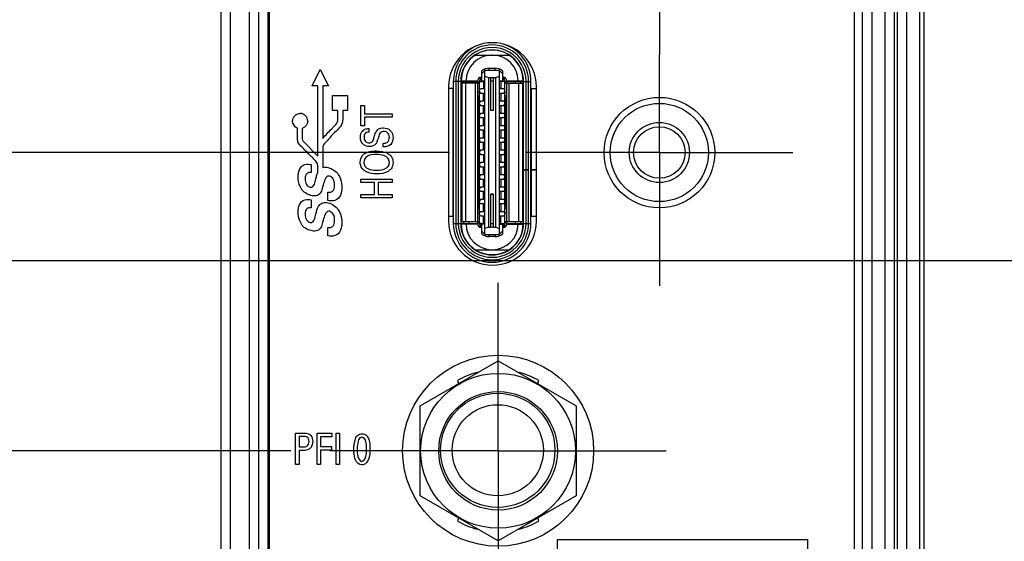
# Model space of a CAD drawing. Header units: inches. Extents: x 0 to 34, y 0 to 22.
# Tile 82 of 129: x 11.564 to 13.141, y 16.545 to 17.381. Entities that reach past the tile are written whole.
import ezdxf

# ---------------------------------------------------------------- set-up
doc = ezdxf.new("R2010")
doc.units = ezdxf.units.IN
doc.header["$LTSCALE"] = 1.87
doc.header["$MEASUREMENT"] = 0
doc.linetypes.add('CENTER', pattern=[0.6, 0.375, -0.075, 0.075, -0.075])
doc.layers.get('0').update_dxf_attribs({"linetype": 'CONTINUOUS'})
for name, color, linetype in [('02___PRT_ALL_AXES', 7, 'CONTINUOUS'), ('DEFAULT_1', 7, 'CENTER'), ('DIMENSIONS', 7, 'CONTINUOUS')]:
    doc.layers.add(name, color=color, linetype=linetype)
doc.styles.get("Standard").update_dxf_attribs({"font": 'txt', "width": 0.8})
doc.dimstyles.new('DIMSTYLE_3', dxfattribs={"dimtxt": 0.125, "dimasz": 0.18, "dimexe": 0.125, "dimexo": 0.0625, "dimgap": 0.03125, "dimtad": 0, "dimtih": 1, "dimtoh": 1, "dimzin": 0, "dimdsep": 46, "dimtxsty": 'STANDARD', "dimblk": '_FILLED', "dimblk1": '_FILLED', "dimblk2": '_FILLED', "dimcen": 0.09, "dimazin": 0, "dimtp": 0.01, "dimtm": 0.01, "dimtfac": 1, "dimtofl": 0, "dimtmove": 0, "dimatfit": 3, "dimldrblk": '_FILLED', "dimfxl": 1, "dimtolj": 1, "dimtzin": 0, "dimarcsym": 0})

# ---------------------------------------------------------------- blocks, each defined once
blk = doc.blocks.new('*D26')
at = {"layer": 'DIMENSIONS', "color": 2, "linetype": 'CONTINUOUS'}
blk.add_line((11.9986, 16.6905), (11.1985, 16.6905), dxfattribs=at)
at = {"layer": 'DIMENSIONS', "color": 2, "linetype": 'CONTINUOUS', "insert": (11.136, 16.753), "char_height": 0.125, "width": 1.325, "attachment_point": 3, "line_spacing_factor": 0.9}
blk.add_mtext('32.66{\\ftxt.shx;\\W1.000000;\\H0.125000; }[1.286]', dxfattribs=at)
blk = doc.blocks.new('_FILLED')
at = {"color": 0, "linetype": 'BYBLOCK'}
blk.add_solid([(0, 0), (-1, 0.1736), (-1, -0.1736)], dxfattribs=at)
blk = doc.blocks.new('*D27')
at = {"layer": 'DIMENSIONS', "color": 2, "linetype": 'CONTINUOUS'}
blk.add_line((12.2525, 17.1687), (11.1985, 17.1687), dxfattribs=at)
at = {"layer": 'DIMENSIONS', "color": 2, "linetype": 'CONTINUOUS', "insert": (11.136, 17.2312), "char_height": 0.125, "width": 1.325, "attachment_point": 3, "line_spacing_factor": 0.9}
blk.add_mtext('44.81{\\ftxt.shx;\\W1.000000;\\H0.125000; }[1.764]', dxfattribs=at)
blk = doc.blocks.new('*D28')
at = {"layer": 'DIMENSIONS', "color": 2, "linetype": 'CONTINUOUS'}
blk.add_line((12.2525, 17.856), (11.1985, 17.856), dxfattribs=at)
at = {"layer": 'DIMENSIONS', "color": 2, "linetype": 'CONTINUOUS', "insert": (11.136, 17.9185), "char_height": 0.125, "width": 1.325, "attachment_point": 3, "line_spacing_factor": 0.9}
blk.add_mtext('62.27{\\ftxt.shx;\\W1.000000;\\H0.125000; }[2.451]', dxfattribs=at)
blk = doc.blocks.new('*D30')
at = {"layer": 'DIMENSIONS', "color": 2, "linetype": 'CONTINUOUS'}
blk.add_line((17.1994, 16.5386), (17.1994, 14.717), dxfattribs=at)
at = {"layer": 'DIMENSIONS', "color": 2, "linetype": 'CONTINUOUS', "insert": (17.1369, 14.6545), "char_height": 0.125, "width": 1.425, "attachment_point": 3, "rotation": 90, "line_spacing_factor": 0.9}
blk.add_mtext('134.95{\\ftxt.shx;\\W1.000000;\\H0.125000; }[5.313]', dxfattribs=at)
blk = doc.blocks.new('*D33')
at = {"layer": 'DIMENSIONS', "color": 2, "linetype": 'CONTINUOUS'}
blk.add_line((19.3089, 16.5386), (19.3089, 14.717), dxfattribs=at)
at = {"layer": 'DIMENSIONS', "color": 2, "linetype": 'CONTINUOUS', "insert": (19.2464, 14.6545), "char_height": 0.125, "width": 1.425, "attachment_point": 3, "rotation": 90, "line_spacing_factor": 0.9}
blk.add_mtext('188.53{\\ftxt.shx;\\W1.000000;\\H0.125000; }[7.423]', dxfattribs=at)
blk = doc.blocks.new('*D38')
at = {"layer": 'DIMENSIONS', "color": 2, "linetype": 'CONTINUOUS'}
blk.add_line((23.5289, 16.5386), (23.5289, 14.717), dxfattribs=at)
at = {"layer": 'DIMENSIONS', "color": 2, "linetype": 'CONTINUOUS', "insert": (23.4664, 14.6545), "char_height": 0.125, "width": 1.525, "attachment_point": 3, "rotation": 90, "line_spacing_factor": 0.9}
blk.add_mtext('295.72{\\ftxt.shx;\\W1.000000;\\H0.125000; }[11.643]', dxfattribs=at)
blk = doc.blocks.new('*D43')
at = {"layer": 'DIMENSIONS', "color": 2, "linetype": 'CONTINUOUS'}
blk.add_line((18.2536, 16.7073), (18.2536, 14.717), dxfattribs=at)
at = {"layer": 'DIMENSIONS', "color": 2, "linetype": 'CONTINUOUS', "insert": (18.1911, 14.6545), "char_height": 0.125, "width": 1.425, "attachment_point": 3, "rotation": 90, "line_spacing_factor": 0.9}
blk.add_mtext('161.73{\\ftxt.shx;\\W1.000000;\\H0.125000; }[6.367]', dxfattribs=at)
blk = doc.blocks.new('*D44')
at = {"layer": 'DIMENSIONS', "color": 2, "linetype": 'CONTINUOUS'}
blk.add_line((17.9661, 16.9948), (11.1985, 16.9948), dxfattribs=at)
at = {"layer": 'DIMENSIONS', "color": 2, "linetype": 'CONTINUOUS', "insert": (11.136, 17.0573), "char_height": 0.125, "width": 1.325, "attachment_point": 3, "line_spacing_factor": 0.9}
blk.add_mtext('40.39{\\ftxt.shx;\\W1.000000;\\H0.125000; }[1.590]', dxfattribs=at)
blk = doc.blocks.new('*D52')
at = {"layer": 'DIMENSIONS', "color": 2, "linetype": 'CONTINUOUS'}
blk.add_line((12.9902, 18.9325), (11.1985, 18.9325), dxfattribs=at)
at = {"layer": 'DIMENSIONS', "color": 2, "linetype": 'CONTINUOUS', "insert": (11.136, 18.995), "char_height": 0.125, "width": 1.325, "attachment_point": 3, "line_spacing_factor": 0.9}
blk.add_mtext('89.61{\\ftxt.shx;\\W1.000000;\\H0.125000; }[3.528]', dxfattribs=at)

msp = doc.modelspace()

# ---------------------------------------------------------------- linework, layer by layer
at = {"color": 7, "linetype": 'CONTINUOUS'}
for p, q in [((11.9014, 18.8322), (11.9014, 15.7644)), ((12.9499, 18.8324), (12.9499, 15.5047)), ((12.9649, 18.8324), (12.9649, 15.5047)), ((12.9695, 18.8278), (12.9695, 15.5093)), ((12.9845, 18.8278), (12.9845, 15.5093)), ((11.9319, 18.7818), (11.9319, 15.9366)), ((11.9468, 18.7818), (11.9468, 15.9366)), ((11.9469, 18.7818), (11.9469, 15.9366)), ((11.9619, 18.7818), (11.9619, 15.9366)), ((12.9141, 15.5538), (12.9141, 18.7818)), ((12.9142, 15.5537), (12.9142, 18.7818)), ((12.9292, 15.5537), (12.9292, 18.7818)), ((11.9637, 18.7709), (11.9637, 15.9552)), ((12.9011, 15.5674), (12.9011, 18.7709)), ((13.0053, 18.7771), (13.0053, 15.56)), ((12.3135, 17.3319), (12.3135, 17.3321)), ((12.3213, 17.3325), (12.3205, 17.3325)), ((12.3284, 17.3321), (12.3284, 17.3319)), ((12.2938, 17.3246), (12.348, 17.3246)), ((12.3044, 17.2835), (12.3044, 17.2994)), ((12.3091, 17.037), (12.3091, 17.3004)), ((12.3091, 17.3004), (12.3328, 17.3004)), ((12.3162, 17.3004), (12.3162, 17.3035)), ((12.3162, 17.3035), (12.3257, 17.3035)), ((12.3257, 17.3004), (12.3257, 17.3035)), ((12.3328, 17.037), (12.3328, 17.3004)), ((12.3375, 17.2994), (12.3375, 17.2835)), ((12.2587, 17.2825), (12.2587, 17.0549)), ((12.2705, 17.2825), (12.2587, 17.2825)), ((12.2627, 17.2825), (12.2627, 17.0549)), ((12.2666, 17.2825), (12.2666, 17.0549)), ((12.2705, 17.2825), (12.2705, 17.0549)), ((12.2713, 17.2835), (12.2974, 17.2835)), ((12.2713, 17.2833), (12.2713, 17.2825)), ((12.2713, 17.2825), (12.2973, 17.2825)), ((12.2721, 17.2947), (12.2722, 17.2947)), ((12.2722, 17.2947), (12.2727, 17.2947)), ((12.2732, 17.2967), (12.2728, 17.2967)), ((12.2757, 17.2797), (12.2757, 17.2825)), ((12.2835, 17.2825), (12.2835, 17.2797)), ((12.2934, 17.2825), (12.2934, 17.2835)), ((12.2973, 17.2827), (12.2973, 17.0547)), ((12.3005, 17.0547), (12.3005, 17.2827)), ((12.3005, 17.2805), (12.3024, 17.2825)), ((12.3005, 17.2825), (12.3091, 17.2825)), ((12.3006, 17.2835), (12.3091, 17.2835)), ((12.3013, 17.2825), (12.3013, 17.2835)), ((12.3017, 17.2851), (12.3017, 17.2887)), ((12.3036, 17.2858), (12.3036, 17.289)), ((12.3036, 17.289), (12.3044, 17.289)), ((12.3044, 17.2858), (12.3036, 17.2858)), ((12.3072, 17.2825), (12.3072, 17.2715)), ((12.3091, 17.2909), (12.315, 17.2886)), ((12.315, 17.2886), (12.315, 17.0488)), ((12.315, 17.2886), (12.319, 17.2886)), ((12.319, 17.2356), (12.319, 17.2886)), ((12.319, 17.2885), (12.3229, 17.2885)), ((12.3229, 17.283), (12.319, 17.283)), ((12.3229, 17.2356), (12.3229, 17.2886)), ((12.3229, 17.2886), (12.3268, 17.2886)), ((12.3268, 17.2886), (12.3328, 17.2909)), ((12.3268, 17.0488), (12.3268, 17.2886)), ((12.3328, 17.2835), (12.3413, 17.2835)), ((12.3414, 17.2825), (12.3328, 17.2825)), ((12.3335, 17.2825), (12.3335, 17.2835)), ((12.3347, 17.2825), (12.3347, 17.2715)), ((12.3383, 17.289), (12.3375, 17.289)), ((12.3383, 17.2858), (12.3375, 17.2858)), ((12.3383, 17.289), (12.3383, 17.2858)), ((12.3394, 17.2825), (12.3414, 17.2805)), ((12.3402, 17.2887), (12.3402, 17.2851)), ((12.3414, 17.0547), (12.3414, 17.2827)), ((12.3444, 17.2835), (12.3705, 17.2835)), ((12.3446, 17.0547), (12.3446, 17.2827)), ((12.3446, 17.2825), (12.3705, 17.2825)), ((12.3583, 17.2797), (12.3583, 17.2825)), ((12.3662, 17.2825), (12.3662, 17.2797)), ((12.3691, 17.2967), (12.3687, 17.2967)), ((12.3692, 17.2947), (12.3696, 17.2947)), ((12.3696, 17.2947), (12.3698, 17.2947)), ((12.3705, 17.2825), (12.3705, 17.2833)), ((12.3713, 17.0549), (12.3713, 17.2825)), ((12.3713, 17.2825), (12.3831, 17.2825)), ((12.3753, 17.1415), (12.3753, 17.2825)), ((12.3792, 17.0549), (12.3792, 17.2825)), ((12.3831, 17.1691), (12.3831, 17.2825)), ((12.2587, 17.2711), (12.2511, 17.2711)), ((12.258, 17.2711), (12.258, 17.0663)), ((12.2721, 17.2789), (12.2705, 17.2789)), ((12.2705, 17.273), (12.2713, 17.273)), ((12.2713, 17.273), (12.2713, 17.0644)), ((12.2721, 17.2797), (12.2721, 17.0577)), ((12.2973, 17.2797), (12.2721, 17.2797)), ((12.2784, 17.2797), (12.2784, 17.0577)), ((12.2942, 17.0577), (12.2942, 17.2797)), ((12.2973, 17.2815), (12.3005, 17.2815)), ((12.2973, 17.2795), (12.3005, 17.2795)), ((12.3005, 17.2685), (12.3024, 17.2705)), ((12.3091, 17.2705), (12.3024, 17.2705)), ((12.3072, 17.2715), (12.3091, 17.2715)), ((12.3328, 17.2715), (12.3347, 17.2715)), ((12.3394, 17.2705), (12.3328, 17.2705)), ((12.3394, 17.2705), (12.3414, 17.2685)), ((12.3446, 17.2815), (12.3414, 17.2815)), ((12.3446, 17.2795), (12.3414, 17.2795)), ((12.3446, 17.2797), (12.3698, 17.2797)), ((12.3477, 17.2797), (12.3477, 17.0577)), ((12.3635, 17.0577), (12.3635, 17.2797)), ((12.3698, 17.0577), (12.3698, 17.2797)), ((12.3698, 17.2789), (12.3713, 17.2789)), ((12.3705, 17.0644), (12.3705, 17.273)), ((12.3705, 17.273), (12.3713, 17.273)), ((12.3831, 17.2711), (12.3917, 17.2711)), ((12.3839, 17.1415), (12.3839, 17.2711)), ((12.2973, 17.2653), (12.3005, 17.2653)), ((12.2975, 17.2591), (12.3005, 17.2591)), ((12.2993, 17.0822), (12.2993, 17.2552)), ((12.2993, 17.2552), (12.3005, 17.2552)), ((12.3005, 17.2657), (12.3024, 17.2638)), ((12.3024, 17.2508), (12.3005, 17.2488)), ((12.3024, 17.2638), (12.3091, 17.2638)), ((12.3091, 17.2508), (12.3024, 17.2508)), ((12.3072, 17.2518), (12.3072, 17.2628)), ((12.3091, 17.2628), (12.3072, 17.2628)), ((12.3072, 17.2518), (12.3091, 17.2518)), ((12.3328, 17.2638), (12.3394, 17.2638)), ((12.3347, 17.2628), (12.3328, 17.2628)), ((12.3328, 17.2518), (12.3347, 17.2518)), ((12.3394, 17.2508), (12.3328, 17.2508)), ((12.3347, 17.2628), (12.3347, 17.2518)), ((12.3394, 17.2638), (12.3414, 17.2657)), ((12.3394, 17.2508), (12.3414, 17.2488)), ((12.3414, 17.2653), (12.3446, 17.2653)), ((12.3443, 17.2591), (12.3414, 17.2591)), ((12.3426, 17.2552), (12.3414, 17.2552)), ((12.3426, 17.2552), (12.3426, 17.0822)), ((12.3005, 17.2461), (12.3024, 17.2441)), ((12.3024, 17.2441), (12.3091, 17.2441)), ((12.3072, 17.2321), (12.3072, 17.2431)), ((12.3091, 17.2431), (12.3072, 17.2431)), ((12.3229, 17.2356), (12.319, 17.2356)), ((12.3229, 17.2356), (12.319, 17.2356)), ((12.3328, 17.2441), (12.3394, 17.2441)), ((12.3347, 17.2431), (12.3328, 17.2431)), ((12.3347, 17.2431), (12.3347, 17.2321)), ((12.3394, 17.2441), (12.3414, 17.2461)), ((12.3024, 17.2311), (12.3005, 17.2291)), ((12.3005, 17.2264), (12.3024, 17.2244)), ((12.3091, 17.2311), (12.3024, 17.2311)), ((12.3024, 17.2244), (12.3091, 17.2244)), ((12.3072, 17.2321), (12.3091, 17.2321)), ((12.3072, 17.2124), (12.3072, 17.2234)), ((12.3091, 17.2234), (12.3072, 17.2234)), ((12.3328, 17.2321), (12.3347, 17.2321)), ((12.3394, 17.2311), (12.3328, 17.2311)), ((12.3328, 17.2244), (12.3394, 17.2244)), ((12.3347, 17.2234), (12.3328, 17.2234)), ((12.3347, 17.2234), (12.3347, 17.2124)), ((12.3394, 17.2311), (12.3414, 17.2291)), ((12.3394, 17.2244), (12.3414, 17.2264)), ((12.3024, 17.2114), (12.3005, 17.2094)), ((12.3005, 17.2067), (12.3024, 17.2047)), ((12.3091, 17.2114), (12.3024, 17.2114)), ((12.3024, 17.2047), (12.3091, 17.2047)), ((12.3072, 17.2124), (12.3091, 17.2124)), ((12.3072, 17.1927), (12.3072, 17.2037)), ((12.3091, 17.2037), (12.3072, 17.2037)), ((12.3328, 17.2124), (12.3347, 17.2124)), ((12.3394, 17.2114), (12.3328, 17.2114)), ((12.3328, 17.2047), (12.3394, 17.2047)), ((12.3347, 17.2037), (12.3328, 17.2037)), ((12.3347, 17.2037), (12.3347, 17.1927)), ((12.3394, 17.2114), (12.3414, 17.2094)), ((12.3394, 17.2047), (12.3414, 17.2067)), ((12.3024, 17.1917), (12.3005, 17.1898)), ((12.3005, 17.187), (12.3024, 17.185)), ((12.3091, 17.1917), (12.3024, 17.1917)), ((12.3072, 17.1927), (12.3091, 17.1927)), ((12.3328, 17.1927), (12.3347, 17.1927)), ((12.3394, 17.1917), (12.3328, 17.1917)), ((12.3394, 17.1917), (12.3414, 17.1898)), ((12.3394, 17.185), (12.3414, 17.187)), ((12.3024, 17.172), (12.3005, 17.1701)), ((12.3024, 17.185), (12.3091, 17.185)), ((12.3091, 17.172), (12.3024, 17.172)), ((12.3072, 17.173), (12.3072, 17.1841)), ((12.3091, 17.1841), (12.3072, 17.1841)), ((12.3072, 17.173), (12.3091, 17.173)), ((12.3328, 17.185), (12.3394, 17.185)), ((12.3347, 17.1841), (12.3328, 17.1841)), ((12.3328, 17.173), (12.3347, 17.173)), ((12.3394, 17.172), (12.3328, 17.172)), ((12.3347, 17.1841), (12.3347, 17.173)), ((12.3394, 17.172), (12.3414, 17.1701)), ((12.3005, 17.1673), (12.3024, 17.1654)), ((12.3024, 17.1654), (12.3091, 17.1654)), ((12.3072, 17.1644), (12.3072, 17.1533)), ((12.3091, 17.1644), (12.3072, 17.1644)), ((12.3328, 17.1654), (12.3394, 17.1654)), ((12.3347, 17.1644), (12.3328, 17.1644)), ((12.3347, 17.1644), (12.3347, 17.1533)), ((12.3394, 17.1654), (12.3414, 17.1673)), ((12.3792, 17.1691), (12.3831, 17.1691)), ((12.3831, 17.1683), (12.3792, 17.1683)), ((12.3831, 17.0549), (12.3831, 17.1683)), ((12.3024, 17.1524), (12.3005, 17.1504)), ((12.3005, 17.1476), (12.3024, 17.1457)), ((12.3091, 17.1524), (12.3024, 17.1524)), ((12.3024, 17.1457), (12.3091, 17.1457)), ((12.3072, 17.1533), (12.3091, 17.1533)), ((12.3072, 17.1337), (12.3072, 17.1447)), ((12.3091, 17.1447), (12.3072, 17.1447)), ((12.3328, 17.1533), (12.3347, 17.1533)), ((12.3394, 17.1524), (12.3328, 17.1524)), ((12.3328, 17.1457), (12.3394, 17.1457)), ((12.3347, 17.1447), (12.3328, 17.1447)), ((12.3347, 17.1447), (12.3347, 17.1337)), ((12.3394, 17.1524), (12.3414, 17.1504)), ((12.3394, 17.1457), (12.3414, 17.1476)), ((12.3713, 17.1415), (12.3792, 17.1415)), ((12.3713, 17.1407), (12.3792, 17.1407)), ((12.3753, 17.0549), (12.3753, 17.1407)), ((12.3831, 17.1415), (12.3917, 17.1415)), ((12.3831, 17.1407), (12.3917, 17.1407)), ((12.3839, 17.0663), (12.3839, 17.1407)), ((12.3024, 17.1327), (12.3005, 17.1307)), ((12.3005, 17.128), (12.3024, 17.126)), ((12.3091, 17.1327), (12.3024, 17.1327)), ((12.3024, 17.126), (12.3091, 17.126)), ((12.3072, 17.1337), (12.3091, 17.1337)), ((12.3072, 17.114), (12.3072, 17.125)), ((12.3091, 17.125), (12.3072, 17.125)), ((12.3328, 17.1337), (12.3347, 17.1337)), ((12.3394, 17.1327), (12.3328, 17.1327)), ((12.3328, 17.126), (12.3394, 17.126)), ((12.3347, 17.125), (12.3328, 17.125)), ((12.3347, 17.125), (12.3347, 17.114)), ((12.3394, 17.1327), (12.3414, 17.1307)), ((12.3394, 17.126), (12.3414, 17.128)), ((12.3024, 17.113), (12.3005, 17.111)), ((12.3005, 17.1083), (12.3024, 17.1063)), ((12.3091, 17.113), (12.3024, 17.113)), ((12.3072, 17.114), (12.3091, 17.114)), ((12.3328, 17.114), (12.3347, 17.114)), ((12.3394, 17.113), (12.3328, 17.113)), ((12.3394, 17.113), (12.3414, 17.111)), ((12.3394, 17.1063), (12.3414, 17.1083)), ((12.3024, 17.0933), (12.3005, 17.0913)), ((12.3024, 17.1063), (12.3091, 17.1063)), ((12.3091, 17.0933), (12.3024, 17.0933)), ((12.3072, 17.0943), (12.3072, 17.1053)), ((12.3091, 17.1053), (12.3072, 17.1053)), ((12.3072, 17.0943), (12.3091, 17.0943)), ((12.319, 17.0488), (12.319, 17.1018)), ((12.3229, 17.1018), (12.319, 17.1018)), ((12.319, 17.1018), (12.3229, 17.1018)), ((12.3229, 17.0488), (12.3229, 17.1018)), ((12.3328, 17.1063), (12.3394, 17.1063)), ((12.3347, 17.1053), (12.3328, 17.1053)), ((12.3328, 17.0943), (12.3347, 17.0943)), ((12.3394, 17.0933), (12.3328, 17.0933)), ((12.3347, 17.1053), (12.3347, 17.0943)), ((12.3394, 17.0933), (12.3414, 17.0913)), ((12.2975, 17.0783), (12.3005, 17.0783)), ((12.2993, 17.0822), (12.3005, 17.0822)), ((12.3005, 17.0886), (12.3024, 17.0866)), ((12.3024, 17.0866), (12.3091, 17.0866)), ((12.3072, 17.0746), (12.3072, 17.0856)), ((12.3091, 17.0856), (12.3072, 17.0856)), ((12.3328, 17.0866), (12.3394, 17.0866)), ((12.3347, 17.0856), (12.3328, 17.0856)), ((12.3347, 17.0856), (12.3347, 17.0746)), ((12.3394, 17.0866), (12.3414, 17.0886)), ((12.3426, 17.0822), (12.3414, 17.0822)), ((12.3443, 17.0783), (12.3414, 17.0783)), ((12.2511, 17.0663), (12.2587, 17.0663)), ((12.2705, 17.0644), (12.2713, 17.0644)), ((12.2973, 17.0721), (12.3005, 17.0721)), ((12.3005, 17.0717), (12.3024, 17.0736)), ((12.3024, 17.0669), (12.3005, 17.0689)), ((12.3091, 17.0736), (12.3024, 17.0736)), ((12.3024, 17.0669), (12.3091, 17.0669)), ((12.3072, 17.0746), (12.3091, 17.0746)), ((12.3072, 17.0549), (12.3072, 17.0659)), ((12.3091, 17.0659), (12.3072, 17.0659)), ((12.3328, 17.0746), (12.3347, 17.0746)), ((12.3394, 17.0736), (12.3328, 17.0736)), ((12.3328, 17.0669), (12.3394, 17.0669)), ((12.3347, 17.0659), (12.3328, 17.0659)), ((12.3347, 17.0549), (12.3347, 17.0659)), ((12.3394, 17.0736), (12.3414, 17.0717)), ((12.3414, 17.0689), (12.3394, 17.0669)), ((12.3446, 17.0721), (12.3414, 17.0721)), ((12.3713, 17.0644), (12.3705, 17.0644)), ((12.3831, 17.0663), (12.3917, 17.0663)), ((12.2587, 17.0549), (12.2705, 17.0549)), ((12.2705, 17.0585), (12.2721, 17.0585)), ((12.2713, 17.0549), (12.2713, 17.0541)), ((12.2713, 17.0549), (12.2973, 17.0549)), ((12.2974, 17.0539), (12.2713, 17.0539)), ((12.2721, 17.0577), (12.2973, 17.0577)), ((12.2757, 17.0549), (12.2757, 17.0577)), ((12.2835, 17.0577), (12.2835, 17.0549)), ((12.2973, 17.0579), (12.3005, 17.0579)), ((12.2973, 17.0559), (12.3005, 17.0559)), ((12.3024, 17.0549), (12.3005, 17.0569)), ((12.3005, 17.0549), (12.3091, 17.0549)), ((12.3091, 17.0539), (12.3006, 17.0539)), ((12.3017, 17.0487), (12.3017, 17.0523)), ((12.3036, 17.0484), (12.3036, 17.0516)), ((12.3036, 17.0516), (12.3044, 17.0516)), ((12.3036, 17.0484), (12.3044, 17.0484)), ((12.3044, 17.038), (12.3044, 17.0539)), ((12.3083, 17.0549), (12.3083, 17.0539)), ((12.315, 17.0488), (12.3091, 17.0465)), ((12.315, 17.0488), (12.319, 17.0488)), ((12.3229, 17.0544), (12.319, 17.0544)), ((12.3229, 17.0489), (12.319, 17.0489)), ((12.3229, 17.0488), (12.3268, 17.0488)), ((12.3268, 17.0488), (12.3328, 17.0465)), ((12.3328, 17.0549), (12.3414, 17.0549)), ((12.3328, 17.0539), (12.3413, 17.0539)), ((12.3375, 17.0539), (12.3375, 17.038)), ((12.3375, 17.0516), (12.3383, 17.0516)), ((12.3383, 17.0484), (12.3375, 17.0484)), ((12.3383, 17.0516), (12.3383, 17.0484)), ((12.3414, 17.0569), (12.3394, 17.0549)), ((12.3402, 17.0523), (12.3402, 17.0487)), ((12.3406, 17.0549), (12.3406, 17.0539)), ((12.3414, 17.0579), (12.3446, 17.0579)), ((12.3446, 17.0559), (12.3414, 17.0559)), ((12.3444, 17.0539), (12.3705, 17.0539)), ((12.3446, 17.0577), (12.3698, 17.0577)), ((12.3446, 17.0549), (12.3705, 17.0549)), ((12.3485, 17.0549), (12.3485, 17.0539)), ((12.3583, 17.0549), (12.3583, 17.0577)), ((12.3662, 17.0577), (12.3662, 17.0549)), ((12.3713, 17.0585), (12.3698, 17.0585)), ((12.3705, 17.0541), (12.3705, 17.0549)), ((12.3713, 17.0549), (12.3831, 17.0549)), ((12.2727, 17.0427), (12.2722, 17.0427)), ((12.2728, 17.0407), (12.2732, 17.0407)), ((12.3091, 17.037), (12.3328, 17.037)), ((12.3162, 17.0339), (12.3162, 17.037)), ((12.3257, 17.0339), (12.3162, 17.0339)), ((12.3257, 17.037), (12.3257, 17.0339)), ((12.3687, 17.0407), (12.3691, 17.0407)), ((12.3692, 17.0427), (12.3696, 17.0427)), ((12.2938, 17.0128), (12.348, 17.0128)), ((12.3135, 17.0052), (12.3135, 17.0055)), ((12.3205, 17.0049), (12.3213, 17.0049)), ((12.3284, 17.0055), (12.3284, 17.0052)), ((12.2054, 16.7627), (12.3304, 16.8349)), ((12.3304, 16.8349), (12.4554, 16.7627)), ((12.2972, 16.8157), (12.2969, 16.8162)), ((12.3639, 16.8162), (12.3637, 16.8157)), ((12.2653, 16.8031), (12.2668, 16.7982)), ((12.394, 16.7982), (12.3956, 16.8031)), ((12.2054, 16.6184), (12.2054, 16.7627)), ((12.4554, 16.7627), (12.4554, 16.6184)), ((12.2048, 16.724), (12.2054, 16.7237)), ((12.4554, 16.7237), (12.456, 16.724)), ((12.2054, 16.6574), (12.2048, 16.657)), ((12.456, 16.657), (12.4554, 16.6574)), ((12.3304, 16.5462), (12.2054, 16.6184)), ((12.4554, 16.6184), (12.3304, 16.5462)), ((12.2668, 16.5829), (12.2653, 16.578)), ((12.3956, 16.578), (12.394, 16.5829))]:
    msp.add_line(p, q, dxfattribs=at)
at = {"color": 40, "linetype": 'CONTINUOUS'}
for p, q in [((12.0327, 17.2756), (12.0457, 17.3015)), ((12.0457, 17.3015), (12.0586, 17.2756)), ((12.0418, 17.2756), (12.0327, 17.2756)), ((12.0418, 17.1626), (12.0418, 17.2756)), ((12.0496, 17.2756), (12.0496, 17.191)), ((12.0586, 17.2756), (12.0496, 17.2756)), ((12.0651, 17.2357), (12.0651, 17.2596)), ((12.0651, 17.2596), (12.089, 17.2596)), ((12.089, 17.2596), (12.089, 17.2357)), ((12.074, 17.2357), (12.0651, 17.2357)), ((12.074, 17.2244), (12.074, 17.2357)), ((12.0818, 17.2357), (12.0818, 17.2244)), ((12.089, 17.2357), (12.0818, 17.2357)), ((12.1108, 17.2114), (12.1108, 17.2438)), ((12.1108, 17.2438), (12.1167, 17.2438)), ((12.1167, 17.2438), (12.1167, 17.2304)), ((12.1167, 17.2304), (12.161, 17.2304)), ((12.1167, 17.2249), (12.1167, 17.2114)), ((12.161, 17.2249), (12.1167, 17.2249)), ((12.161, 17.2304), (12.161, 17.2249)), ((12.0091, 17.1927), (12.0091, 17.2075)), ((12.0169, 17.2072), (12.0169, 17.1927)), ((12.1167, 17.2114), (12.1108, 17.2114)), ((12.1233, 17.207), (12.1233, 17.2012)), ((12.0203, 17.1843), (12.0409, 17.1635)), ((12.0497, 17.1779), (12.0496, 17.1748)), ((12.0496, 17.1748), (12.0496, 17.1446)), ((12.1463, 17.1774), (12.1463, 17.1832)), ((12.0409, 17.1635), (12.0418, 17.1626)), ((12.0313, 17.1491), (12.0313, 17.1363)), ((12.0418, 17.1366), (12.0418, 17.1445)), ((12.0374, 17.1219), (12.0385, 17.1263)), ((12.0414, 17.1356), (12.0418, 17.1366)), ((12.1108, 17.1205), (12.1108, 17.126)), ((12.1108, 17.126), (12.161, 17.126)), ((12.161, 17.126), (12.161, 17.1205)), ((12.0502, 17.116), (12.0499, 17.1147)), ((12.0503, 17.1164), (12.0502, 17.116)), ((12.1323, 17.1205), (12.1108, 17.1205)), ((12.1323, 17.1014), (12.1323, 17.1205)), ((12.1383, 17.1205), (12.1383, 17.1014)), ((12.161, 17.1205), (12.1383, 17.1205)), ((12.0313, 17.0926), (12.0313, 17.0798)), ((12.0579, 17.0916), (12.0579, 17.1048)), ((12.1108, 17.0959), (12.1108, 17.1014)), ((12.1108, 17.1014), (12.1323, 17.1014)), ((12.161, 17.0959), (12.1108, 17.0959)), ((12.1383, 17.1014), (12.161, 17.1014)), ((12.161, 17.1014), (12.161, 17.0959)), ((12.0502, 17.0595), (12.0499, 17.0582)), ((12.0579, 17.0351), (12.0579, 17.0483)), ((12.0062, 16.6688), (12.0062, 16.719)), ((12.0062, 16.719), (12.0196, 16.719)), ((12.0405, 16.6688), (12.0405, 16.719)), ((12.0405, 16.719), (12.0644, 16.719)), ((12.0644, 16.719), (12.0644, 16.7131)), ((12.071, 16.6688), (12.071, 16.719)), ((12.071, 16.719), (12.0766, 16.719)), ((12.0766, 16.719), (12.0766, 16.6688)), ((12.0117, 16.7133), (12.0117, 16.6969)), ((12.0195, 16.7133), (12.0117, 16.7133)), ((12.0462, 16.7131), (12.0462, 16.6974)), ((12.0644, 16.7131), (12.0462, 16.7131)), ((12.0117, 16.6969), (12.0184, 16.6969)), ((12.0117, 16.6911), (12.0117, 16.6688)), ((12.0182, 16.6911), (12.0117, 16.6911)), ((12.0462, 16.6974), (12.0634, 16.6974)), ((12.0462, 16.6916), (12.0462, 16.6688)), ((12.0634, 16.6916), (12.0462, 16.6916)), ((12.0634, 16.6974), (12.0634, 16.6916)), ((12.0117, 16.6688), (12.0062, 16.6688)), ((12.0462, 16.6688), (12.0405, 16.6688)), ((12.0766, 16.6688), (12.071, 16.6688)), ((12.4258, 15.7521), (12.4258, 16.5484)), ((12.4258, 16.5484), (12.826, 16.5484)), ((12.826, 16.5484), (12.826, 16.2916))]:
    msp.add_line(p, q, dxfattribs=at)
at = {"color": 7, "linetype": 'CONTINUOUS'}
msp.add_lwpolyline([(11.8864, 18.8322), (11.8864, 15.7601), (11.8864, 15.755), (11.8864, 15.7501), (11.8864, 15.7454), (11.8864, 15.7408)], dxfattribs=at)
for centre, radius in [((12.5887, 17.1685), 0.0482), ((12.5887, 17.1685), 0.0413), ((12.3304, 16.6905), 0.124), ((12.3304, 16.6905), 0.095)]:
    msp.add_circle(centre, radius, dxfattribs=at)
for centre, radius, start, end in [((12.3209, 17.2825), 0.0622, 118.4166, 180), ((12.3209, 17.2825), 0.0583, 0, 180), ((12.3209, 17.2825), 0.0543, 359.9999, 180.0001), ((12.3209, 17.2825), 0.0504, 0, 180), ((12.3205, 17.2833), 0.0492, 90, 180), ((12.3213, 17.2833), 0.0492, 0, 90), ((12.3209, 17.2825), 0.0622, 0, 73.5393), ((12.3205, 17.2833), 0.0413, 90, 179.7272), ((12.3213, 17.2833), 0.0413, 0.2728, 89.9808), ((12.3162, 17.2846), 0.0189, 90, 128.6822), ((12.3162, 17.2846), 0.0157, 116.7437, 138.5904), ((12.3257, 17.2846), 0.0189, 51.3178, 90), ((12.3257, 17.2846), 0.0157, 41.4096, 63.2563), ((12.3036, 17.2827), 0.0063, 90, 180), ((12.3036, 17.2827), 0.00315, 90, 180), ((12.3383, 17.2827), 0.0063, 0, 90), ((12.3383, 17.2827), 0.00315, 0, 90), ((12.3209, 17.0549), 0.0622, 180, 360), ((12.3209, 17.0549), 0.0583, 180, 360), ((12.3209, 17.0549), 0.0543, 179.9999, 0.0001), ((12.3209, 17.0549), 0.0504, 180, 360), ((12.3205, 17.0541), 0.0492, 180, 270), ((12.3205, 17.0541), 0.0413, 180.2728, 269.9808), ((12.3036, 17.0547), 0.0063, 180, 270), ((12.3036, 17.0547), 0.00315, 180, 270), ((12.3213, 17.0541), 0.0492, 270, 360), ((12.3213, 17.0541), 0.0413, 270, 359.7272), ((12.3383, 17.0547), 0.0063, 270, 360), ((12.3383, 17.0547), 0.00315, 270, 360), ((12.272, 17.0275), 0.0152, 89.2264, 89.947), ((12.3162, 17.0528), 0.0157, 221.4096, 243.2563), ((12.3162, 17.0528), 0.0189, 231.3178, 270), ((12.3257, 17.0528), 0.0189, 270, 308.6822), ((12.3257, 17.0528), 0.0157, 296.7437, 318.5904), ((12.3699, 17.0646), 0.0219, 269.4562, 269.9621), ((12.3304, 16.6905), 0.13, 104.9332, 120.0668), ((12.3304, 16.6905), 0.13, 59.9332, 75.0668), ((12.3304, 16.6905), 0.13, 164.225, 165.0668), ((12.3304, 16.6905), 0.13, 14.9332, 15.8311), ((12.3304, 16.6905), 0.13, 194.9332, 195.775), ((12.3304, 16.6905), 0.13, 344.1689, 345.0668), ((12.3304, 16.6905), 0.13, 239.9332, 255.0668), ((12.3304, 16.6905), 0.13, 284.9332, 300.0668)]:
    msp.add_arc(centre, radius, start, end, dxfattribs=at)
at = {"color": 40, "linetype": 'CONTINUOUS'}
for centre, radius, start, end in [((12.0135, 17.2189), 0.0121, 0.021, 89.979), ((10.8987, 17.3642), 1.1772, 345.2993, 345.5196), ((12.0425, 17.0614), 0.00792, 346.2504, 348.9679)]:
    msp.add_arc(centre, radius, start, end, dxfattribs=at)
at = {"color": 7, "linetype": 'CONTINUOUS'}
for centre, major_axis, start_param, end_param in [((12.2977, 17.2622), (0, 0.00315), -3.394273, -3.252934), ((12.2973, 17.2552), (0, 0.00394), -1.570796, -0.111341), ((12.3446, 17.2552), (0, 0.00394), 0.111341, 1.570796), ((12.3442, 17.2622), (0, 0.00315), -3.030252, -2.888912), ((12.2977, 17.0752), (0, 0.00315), 0.111341, 0.25268), ((12.2973, 17.0822), (0, 0.00394), -3.030252, -1.570796), ((12.3446, 17.0822), (0, 0.00394), -4.712389, -3.252934), ((12.3442, 17.0752), (0, 0.00315), -0.25268, -0.111341)]:
    msp.add_ellipse(centre, major_axis=major_axis, ratio=0.5, start_param=start_param, end_param=end_param, dxfattribs=at)
at = {"color": 40, "linetype": 'CONTINUOUS'}
for points, knots in [([(12.0013, 17.2189), (12.0013, 17.222), (12.0039, 17.2284), (12.0104, 17.231), (12.0135, 17.231)], [0, 0, 0, 0, 0.499277, 1, 1, 1, 1]), ([(12.0681, 17.2109), (12.07, 17.2129), (12.0737, 17.2168), (12.074, 17.2221), (12.074, 17.2244)], [0, 0, 0, 0, 0.544079, 1, 1, 1, 1]), ([(12.0818, 17.2244), (12.0818, 17.2211), (12.0811, 17.2137), (12.0762, 17.2081), (12.0736, 17.2054)], [0, 0, 0, 0, 0.467055, 1, 1, 1, 1]), ([(12.0496, 17.191), (12.0543, 17.1963), (12.0604, 17.203), (12.0667, 17.2095), (12.0681, 17.2109)], [0, 0, 0, 0, 0.781053, 1, 1, 1, 1]), ([(12.0736, 17.2054), (12.0692, 17.2011), (12.062, 17.194), (12.0546, 17.1848), (12.0498, 17.1801), (12.0497, 17.1779)], [0, 0, 0, 0, 0.505719, 0.819148, 1, 1, 1, 1]), ([(12.1098, 17.1933), (12.1098, 17.1941), (12.11, 17.1982), (12.1121, 17.2026), (12.1148, 17.2045)], [0, 0, 0, 0, 0.195211, 1, 1, 1, 1]), ([(12.1148, 17.2045), (12.1155, 17.2051), (12.1181, 17.2066), (12.1212, 17.2069), (12.1233, 17.207)], [0, 0, 0, 0, 0.297001, 1, 1, 1, 1]), ([(12.1312, 17.1911), (12.1318, 17.193), (12.1332, 17.1974), (12.1348, 17.202), (12.1365, 17.204)], [0, 0, 0, 0, 0.42926, 1, 1, 1, 1]), ([(12.1365, 17.204), (12.1372, 17.2049), (12.1401, 17.2074), (12.144, 17.208), (12.1465, 17.208)], [0, 0, 0, 0, 0.305385, 1, 1, 1, 1]), ([(12.1465, 17.208), (12.1505, 17.208), (12.1594, 17.2054), (12.1622, 17.1964), (12.1622, 17.1922)], [0, 0, 0, 0, 0.485275, 1, 1, 1, 1]), ([(12.0146, 17.1789), (12.0128, 17.1809), (12.0091, 17.1848), (12.0091, 17.1903), (12.0091, 17.1927)], [0, 0, 0, 0, 0.514857, 1, 1, 1, 1]), ([(12.0169, 17.1927), (12.0169, 17.1912), (12.0166, 17.1878), (12.0192, 17.1855), (12.0203, 17.1843)], [0, 0, 0, 0, 0.484306, 1, 1, 1, 1]), ([(12.1245, 17.178), (12.1204, 17.178), (12.112, 17.1813), (12.1098, 17.1896), (12.1098, 17.1933)], [0, 0, 0, 0, 0.523969, 1, 1, 1, 1]), ([(12.1233, 17.2012), (12.121, 17.2011), (12.1163, 17.1994), (12.1157, 17.1947), (12.1157, 17.1928)], [0, 0, 0, 0, 0.539897, 1, 1, 1, 1]), ([(12.1157, 17.1928), (12.1157, 17.1905), (12.1168, 17.1856), (12.1217, 17.1839), (12.1238, 17.1839)], [0, 0, 0, 0, 0.518214, 1, 1, 1, 1]), ([(12.1238, 17.1839), (12.1255, 17.1839), (12.1296, 17.1852), (12.1307, 17.1892), (12.1312, 17.1911)], [0, 0, 0, 0, 0.460959, 1, 1, 1, 1]), ([(12.1388, 17.1931), (12.1384, 17.1917), (12.1372, 17.188), (12.136, 17.1841), (12.1344, 17.1822)], [0, 0, 0, 0, 0.354547, 1, 1, 1, 1]), ([(12.1473, 17.2023), (12.1452, 17.2023), (12.1404, 17.2002), (12.1395, 17.1954), (12.1388, 17.1931)], [0, 0, 0, 0, 0.461474, 1, 1, 1, 1]), ([(12.1463, 17.1832), (12.1485, 17.1833), (12.1542, 17.1837), (12.1563, 17.1899), (12.1563, 17.1929)], [0, 0, 0, 0, 0.416279, 1, 1, 1, 1]), ([(12.1563, 17.1929), (12.1563, 17.1957), (12.1542, 17.2011), (12.1492, 17.2023), (12.1473, 17.2023)], [0, 0, 0, 0, 0.603078, 1, 1, 1, 1]), ([(12.1622, 17.1922), (12.1622, 17.1913), (12.1619, 17.1867), (12.1596, 17.1817), (12.1565, 17.1798)], [0, 0, 0, 0, 0.200639, 1, 1, 1, 1]), ([(12.0354, 17.158), (12.0338, 17.1596), (12.0268, 17.1666), (12.0198, 17.1734), (12.0146, 17.1789)], [0, 0, 0, 0, 0.236127, 1, 1, 1, 1]), ([(12.1565, 17.1798), (12.1556, 17.1792), (12.1524, 17.1777), (12.1488, 17.1774), (12.1463, 17.1774)], [0, 0, 0, 0, 0.294273, 1, 1, 1, 1]), ([(12.0418, 17.1445), (12.0418, 17.1468), (12.0412, 17.1521), (12.0374, 17.156), (12.0354, 17.158)], [0, 0, 0, 0, 0.444702, 1, 1, 1, 1]), ([(12.1095, 17.1529), (12.1095, 17.1579), (12.1158, 17.17), (12.1288, 17.171), (12.1354, 17.171)], [0, 0, 0, 0, 0.425095, 1, 1, 1, 1]), ([(12.1353, 17.1652), (12.1305, 17.1652), (12.1212, 17.1653), (12.1153, 17.1567), (12.1153, 17.153)], [0, 0, 0, 0, 0.566715, 1, 1, 1, 1]), ([(12.1517, 17.1615), (12.1504, 17.1624), (12.1452, 17.1646), (12.1394, 17.1652), (12.1353, 17.1652)], [0, 0, 0, 0, 0.273474, 1, 1, 1, 1]), ([(12.1354, 17.171), (12.1417, 17.171), (12.1513, 17.17), (12.1608, 17.1617), (12.1622, 17.1556), (12.1622, 17.1525)], [0, 0, 0, 0, 0.517298, 0.746566, 1, 1, 1, 1]), ([(12.1563, 17.1527), (12.1563, 17.1551), (12.1551, 17.1588), (12.1525, 17.161), (12.1517, 17.1615)], [0, 0, 0, 0, 0.717747, 1, 1, 1, 1]), ([(12.0103, 17.13), (12.0103, 17.1318), (12.0106, 17.1375), (12.0128, 17.1436), (12.0158, 17.1463)], [0, 0, 0, 0, 0.302308, 1, 1, 1, 1]), ([(12.0158, 17.1463), (12.0186, 17.1489), (12.0245, 17.1503), (12.0297, 17.1494), (12.0313, 17.1491)], [0, 0, 0, 0, 0.703892, 1, 1, 1, 1]), ([(12.1162, 17.1395), (12.1149, 17.1405), (12.1112, 17.144), (12.1095, 17.1494), (12.1095, 17.1529)], [0, 0, 0, 0, 0.310864, 1, 1, 1, 1]), ([(12.1153, 17.153), (12.1153, 17.1508), (12.1164, 17.1464), (12.1239, 17.1407), (12.131, 17.1402), (12.1358, 17.1402)], [0, 0, 0, 0, 0.242238, 0.467552, 1, 1, 1, 1]), ([(12.1622, 17.1525), (12.1622, 17.1495), (12.161, 17.1437), (12.1519, 17.1353), (12.1424, 17.1344), (12.1362, 17.1344)], [0, 0, 0, 0, 0.250156, 0.475491, 1, 1, 1, 1]), ([(12.1517, 17.1438), (12.1525, 17.1443), (12.1552, 17.1465), (12.1563, 17.1502), (12.1563, 17.1527)], [0, 0, 0, 0, 0.283286, 1, 1, 1, 1]), ([(12.0155, 17.1101), (12.0146, 17.1114), (12.0113, 17.1175), (12.0103, 17.1246), (12.0103, 17.13)], [0, 0, 0, 0, 0.228061, 1, 1, 1, 1]), ([(12.024, 17.1345), (12.0235, 17.1341), (12.0218, 17.1316), (12.0214, 17.1283), (12.0214, 17.1259)], [0, 0, 0, 0, 0.205172, 1, 1, 1, 1]), ([(12.0385, 17.1263), (12.0388, 17.1273), (12.0397, 17.1305), (12.0406, 17.1336), (12.0414, 17.1356)], [0, 0, 0, 0, 0.326157, 1, 1, 1, 1]), ([(12.0603, 17.1308), (12.0593, 17.131), (12.0561, 17.1305), (12.0526, 17.1246), (12.0511, 17.1196), (12.0503, 17.1164)], [0, 0, 0, 0, 0.153369, 0.469207, 1, 1, 1, 1]), ([(12.0745, 17.1333), (12.0775, 17.129), (12.0798, 17.1218), (12.0802, 17.1146), (12.0802, 17.1126)], [0, 0, 0, 0, 0.72496, 1, 1, 1, 1]), ([(12.1362, 17.1344), (12.1347, 17.1344), (12.1278, 17.1346), (12.1205, 17.1364), (12.1162, 17.1395)], [0, 0, 0, 0, 0.226015, 1, 1, 1, 1]), ([(12.0295, 17.1129), (12.0311, 17.1125), (12.0359, 17.1147), (12.0367, 17.1193), (12.0374, 17.1219)], [0, 0, 0, 0, 0.373966, 1, 1, 1, 1]), ([(12.0499, 17.1147), (12.0496, 17.1134), (12.0485, 17.1093), (12.0471, 17.1052), (12.0453, 17.1029)], [0, 0, 0, 0, 0.321905, 1, 1, 1, 1]), ([(12.066, 17.1071), (12.0664, 17.1076), (12.0683, 17.1105), (12.0686, 17.1141), (12.0686, 17.1169)], [0, 0, 0, 0, 0.200647, 1, 1, 1, 1]), ([(12.0802, 17.1126), (12.0802, 17.1107), (12.0799, 17.1045), (12.0776, 17.0979), (12.0744, 17.0949)], [0, 0, 0, 0, 0.302726, 1, 1, 1, 1]), ([(12.0158, 17.0898), (12.0186, 17.0924), (12.0245, 17.0938), (12.0297, 17.0929), (12.0313, 17.0926)], [0, 0, 0, 0, 0.70397, 1, 1, 1, 1]), ([(12.0579, 17.1048), (12.0588, 17.1047), (12.0616, 17.1045), (12.0646, 17.1056), (12.066, 17.1071)], [0, 0, 0, 0, 0.296389, 1, 1, 1, 1]), ([(12.0744, 17.0949), (12.0715, 17.0921), (12.0652, 17.0904), (12.0596, 17.0913), (12.0579, 17.0916)], [0, 0, 0, 0, 0.704005, 1, 1, 1, 1]), ([(12.0103, 17.0735), (12.0103, 17.0753), (12.0106, 17.081), (12.0128, 17.0871), (12.0158, 17.0898)], [0, 0, 0, 0, 0.302633, 1, 1, 1, 1]), ([(12.024, 17.0781), (12.0235, 17.0776), (12.0218, 17.0751), (12.0214, 17.0718), (12.0214, 17.0694)], [0, 0, 0, 0, 0.205095, 1, 1, 1, 1]), ([(12.0385, 17.0698), (12.0388, 17.0708), (12.0397, 17.0739), (12.0406, 17.0771), (12.0414, 17.0791)], [0, 0, 0, 0, 0.326344, 1, 1, 1, 1]), ([(12.0745, 17.0768), (12.0775, 17.0725), (12.0798, 17.0653), (12.0802, 17.0581), (12.0802, 17.0561)], [0, 0, 0, 0, 0.724545, 1, 1, 1, 1]), ([(12.0155, 17.0536), (12.0146, 17.0549), (12.0113, 17.061), (12.0103, 17.0681), (12.0103, 17.0735)], [0, 0, 0, 0, 0.227702, 1, 1, 1, 1]), ([(12.0295, 17.0564), (12.0311, 17.056), (12.0359, 17.0582), (12.0367, 17.0628), (12.0374, 17.0654)], [0, 0, 0, 0, 0.373922, 1, 1, 1, 1]), ([(12.0603, 17.0743), (12.0593, 17.0745), (12.0561, 17.074), (12.0526, 17.0681), (12.0511, 17.0631), (12.0503, 17.0599)], [0, 0, 0, 0, 0.153375, 0.469201, 1, 1, 1, 1]), ([(12.0686, 17.0604), (12.0686, 17.0613), (12.0685, 17.0645), (12.0677, 17.0677), (12.0665, 17.0697)], [0, 0, 0, 0, 0.288088, 1, 1, 1, 1]), ([(12.0499, 17.0582), (12.0496, 17.0569), (12.0485, 17.0528), (12.0471, 17.0487), (12.0453, 17.0464)], [0, 0, 0, 0, 0.321891, 1, 1, 1, 1]), ([(12.0579, 17.0483), (12.0588, 17.0482), (12.0616, 17.048), (12.0646, 17.0491), (12.066, 17.0506)], [0, 0, 0, 0, 0.296613, 1, 1, 1, 1]), ([(12.066, 17.0506), (12.0664, 17.0511), (12.0683, 17.054), (12.0686, 17.0576), (12.0686, 17.0604)], [0, 0, 0, 0, 0.201279, 1, 1, 1, 1]), ([(12.0802, 17.0561), (12.0802, 17.0542), (12.0799, 17.0479), (12.0776, 17.0414), (12.0744, 17.0384)], [0, 0, 0, 0, 0.302534, 1, 1, 1, 1]), ([(12.0744, 17.0384), (12.0715, 17.0356), (12.0652, 17.0339), (12.0596, 17.0348), (12.0579, 17.0351)], [0, 0, 0, 0, 0.703928, 1, 1, 1, 1]), ([(12.0196, 16.719), (12.0208, 16.719), (12.0247, 16.719), (12.0289, 16.7172), (12.0306, 16.7149)], [0, 0, 0, 0, 0.284987, 1, 1, 1, 1]), ([(12.0995, 16.6923), (12.0995, 16.6975), (12.1, 16.7054), (12.1043, 16.7155), (12.1098, 16.7179), (12.1124, 16.7179)], [0, 0, 0, 0, 0.495739, 0.753131, 1, 1, 1, 1]), ([(12.1124, 16.7179), (12.1148, 16.7179), (12.12, 16.716), (12.1248, 16.7065), (12.1252, 16.6987), (12.1252, 16.6934)], [0, 0, 0, 0, 0.240235, 0.482904, 1, 1, 1, 1]), ([(12.0184, 16.6969), (12.0204, 16.6969), (12.0257, 16.6971), (12.0276, 16.7028), (12.0276, 16.7055)], [0, 0, 0, 0, 0.432207, 1, 1, 1, 1]), ([(12.0276, 16.7055), (12.0276, 16.708), (12.0261, 16.7132), (12.0213, 16.7133), (12.0195, 16.7133)], [0, 0, 0, 0, 0.589158, 1, 1, 1, 1]), ([(12.1124, 16.7123), (12.1074, 16.7123), (12.1048, 16.7014), (12.1048, 16.6949), (12.1048, 16.6926)], [0, 0, 0, 0, 0.689568, 1, 1, 1, 1]), ([(12.1199, 16.6928), (12.1199, 16.6954), (12.12, 16.7018), (12.117, 16.7123), (12.1124, 16.7123)], [0, 0, 0, 0, 0.3681, 1, 1, 1, 1]), ([(12.0304, 16.6954), (12.0298, 16.6948), (12.0268, 16.6915), (12.0218, 16.6911), (12.0182, 16.6911)], [0, 0, 0, 0, 0.191138, 1, 1, 1, 1]), ([(12.102, 16.6758), (12.1016, 16.6767), (12.0998, 16.682), (12.0995, 16.6877), (12.0995, 16.6923)], [0, 0, 0, 0, 0.171545, 1, 1, 1, 1]), ([(12.1048, 16.6926), (12.1048, 16.6901), (12.1048, 16.6838), (12.1078, 16.6736), (12.1123, 16.6736)], [0, 0, 0, 0, 0.355793, 1, 1, 1, 1]), ([(12.1123, 16.6736), (12.1171, 16.6736), (12.1198, 16.6842), (12.1199, 16.6906), (12.1199, 16.6928)], [0, 0, 0, 0, 0.685968, 1, 1, 1, 1]), ([(12.1252, 16.6934), (12.1252, 16.6908), (12.125, 16.6834), (12.1232, 16.6753), (12.1199, 16.6715)], [0, 0, 0, 0, 0.336923, 1, 1, 1, 1]), ([(12.1199, 16.6715), (12.1193, 16.6708), (12.1172, 16.6688), (12.1142, 16.6678), (12.1123, 16.6678)], [0, 0, 0, 0, 0.328609, 1, 1, 1, 1])]:
    msp.add_open_spline(points, degree=3, knots=knots, dxfattribs=at)
for points in [[(12.0091, 17.2075), (12.0048, 17.2092), (12.0013, 17.2143), (12.0013, 17.2189)], [(12.0256, 17.2189), (12.0256, 17.214), (12.0216, 17.2086), (12.0169, 17.2072)], [(12.1344, 17.1822), (12.132, 17.1794), (12.1281, 17.178), (12.1245, 17.178)], [(12.0496, 17.1446), (12.0524, 17.1454), (12.0556, 17.145), (12.0585, 17.1443)], [(12.0585, 17.1443), (12.0648, 17.1427), (12.0709, 17.1387), (12.0745, 17.1333)], [(12.1358, 17.1402), (12.1412, 17.1402), (12.1471, 17.1408), (12.1517, 17.1438)], [(12.0214, 17.1259), (12.0214, 17.123), (12.022, 17.1198), (12.0235, 17.1173)], [(12.0313, 17.1363), (12.0288, 17.1367), (12.0257, 17.1363), (12.024, 17.1345)], [(12.0665, 17.1262), (12.0652, 17.1284), (12.0628, 17.1301), (12.0603, 17.1308)], [(12.0686, 17.1169), (12.0686, 17.1201), (12.0681, 17.1235), (12.0665, 17.1262)], [(12.0303, 17.0998), (12.0245, 17.1013), (12.0188, 17.1051), (12.0155, 17.1101)], [(12.0235, 17.1173), (12.0248, 17.1152), (12.0271, 17.1135), (12.0295, 17.1129)], [(12.0393, 17.0993), (12.0363, 17.0986), (12.0332, 17.099), (12.0303, 17.0998)], [(12.0453, 17.1029), (12.0439, 17.1011), (12.0416, 17.0998), (12.0393, 17.0993)], [(12.0313, 17.0798), (12.0288, 17.0802), (12.0257, 17.0799), (12.024, 17.0781)], [(12.0414, 17.0791), (12.042, 17.0807), (12.0427, 17.0823), (12.0437, 17.0837)], [(12.0437, 17.0837), (12.045, 17.0858), (12.0473, 17.0875), (12.0496, 17.0881)], [(12.0496, 17.0881), (12.0525, 17.0889), (12.0556, 17.0885), (12.0585, 17.0878)], [(12.0585, 17.0878), (12.0648, 17.0862), (12.0709, 17.0822), (12.0745, 17.0768)], [(12.0214, 17.0694), (12.0214, 17.0664), (12.022, 17.0633), (12.0235, 17.0608)], [(12.0665, 17.0697), (12.0652, 17.0719), (12.0628, 17.0736), (12.0603, 17.0743)], [(12.0303, 17.0433), (12.0245, 17.0448), (12.0188, 17.0485), (12.0155, 17.0536)], [(12.0235, 17.0608), (12.0248, 17.0587), (12.0271, 17.057), (12.0295, 17.0564)], [(12.0453, 17.0464), (12.0439, 17.0446), (12.0416, 17.0433), (12.0393, 17.0428)], [(12.0393, 17.0428), (12.0363, 17.0421), (12.0332, 17.0425), (12.0303, 17.0433)], [(12.0306, 16.7149), (12.0327, 16.7123), (12.0335, 16.7086), (12.0335, 16.7052)], [(12.0335, 16.7052), (12.0335, 16.7018), (12.0325, 16.6981), (12.0304, 16.6954)], [(12.1123, 16.6678), (12.1079, 16.6678), (12.1036, 16.6718), (12.102, 16.6758)]]:
    msp.add_open_spline(points, degree=3, dxfattribs=at)
at = {"layer": '02___PRT_ALL_AXES', "color": 7, "linetype": 'CONTINUOUS'}
for p, q in [((13.012, 18.7686), (13.012, 15.5686)), ((12.2511, 17.2741), (12.2511, 17.0583)), ((12.3917, 17.0583), (12.3917, 17.2741)), ((12.2969, 16.5649), (12.2972, 16.5654)), ((12.3637, 16.5654), (12.3639, 16.5649))]:
    msp.add_line(p, q, dxfattribs=at)
at = {"layer": '02___PRT_ALL_AXES', "color": 7, "linetype": 'CENTER'}
for p, q in [((12.5887, 17.858), (12.5887, 17.3249)), ((12.5887, 17.1683), (12.5887, 17.3249)), ((12.5887, 17.1683), (12.3752, 17.1683)), ((12.5887, 17.1683), (12.5887, 16.9547)), ((12.5887, 17.1683), (12.8023, 17.1683))]:
    msp.add_line(p, q, dxfattribs=at)
at = {"layer": '02___PRT_ALL_AXES', "color": 7, "linetype": 'CONTINUOUS'}
for centre, radius in [((12.5887, 17.1683), 0.0886), ((12.5887, 17.1685), 0.0787), ((12.3304, 16.6905), 0.153), ((12.3299, 16.6913), 0.0915), ((12.3299, 16.6913), 0.073)]:
    msp.add_circle(centre, radius, dxfattribs=at)
for centre, start, end in [((12.3214, 17.2741), 0, 180), ((12.3214, 17.0583), 180, 360)]:
    msp.add_arc(centre, 0.0703, start, end, dxfattribs=at)
at = {"layer": 'DEFAULT_1', "color": 7, "linetype": 'CENTER'}
for q in [(12.3304, 16.9599), (12.0611, 16.6905), (12.3304, 16.4212), (12.5998, 16.6905)]:
    msp.add_line((12.3304, 16.6905), q, dxfattribs=at)

# ---------------------------------------------------------------- dimensions: what is measured, and where the dimension line sits
at = {"layer": 'DIMENSIONS', "color": 2, "linetype": 'CONTINUOUS'}
for feature_location, offset, dtype, origin, picture, middle in [((12.9902, 18.9325), (-1.7917, 0), 0, (13.0527, 15.4046), '*D52', (10.4735, 18.9325)), ((12.2525, 17.856), (-1.0541, 0), 0, (12.315, 15.4046), '*D28', (10.4735, 17.856)), ((12.2525, 17.1687), (-1.0541, 0), 0, (12.315, 15.4046), '*D27', (10.4735, 17.1687)), ((17.9661, 16.9948), (-6.7676, 0), 0, (18.0286, 15.4046), '*D44', (10.4735, 16.9948)), ((11.9986, 16.6905), (-0.8001, 0), 0, (12.0611, 15.4046), '*D26', (10.4735, 16.6905)), ((18.2536, 16.7073), (0, -1.9903), 1, (11.8864, 16.7698), '*D43', (18.2536, 13.942)), ((17.1994, 16.5386), (0, -1.8216), 1, (11.8864, 16.6011), '*D30', (17.1994, 13.942)), ((19.3089, 16.5386), (0, -1.8216), 1, (11.8864, 16.6011), '*D33', (19.3089, 13.942)), ((23.5289, 16.5386), (0, -1.8216), 1, (11.8864, 16.6011), '*D38', (23.5289, 13.892))]:
    dim = msp.add_ordinate_dim(feature_location=feature_location, offset=offset, dtype=dtype, origin=origin, dimstyle='DIMSTYLE_3', dxfattribs=at)
    dim.commit()
    dim.dimension.update_dxf_attribs({"geometry": picture, "text_midpoint": middle})

doc.saveas('drawing.dxf')
